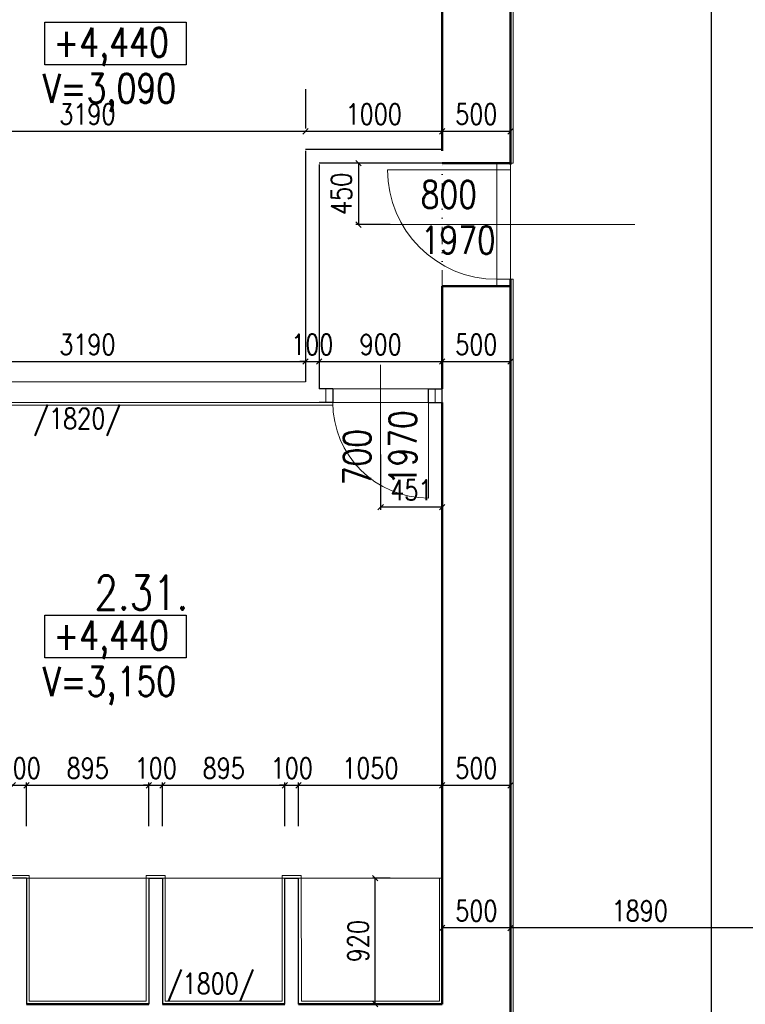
# Model space of a CAD drawing. Header units: millimetres. Extents: x -238874 to 551972, y -298952 to 658415.
# Tile 226 of 256: x 36668 to 41975, y 181939 to 189139. Entities that reach past the tile are written whole.
import ezdxf

# ---------------------------------------------------------------- set-up
doc = ezdxf.new("R2010")
doc.units = ezdxf.units.MM
doc.header["$LTSCALE"] = 20
doc.linetypes.add('DIVIDE2', pattern=[15.875, 6.35, -3.175, 0, -3.175, 0, -3.175])
for name, color, linetype in [('CZ', 255, 'Continuous'), ('KOTY', 8, 'Continuous'), ('ZDP', 50, 'Continuous')]:
    doc.layers.add(name, color=color, linetype=linetype)
doc.layers.add('NOSNÉ', color=8, linetype='Continuous', lineweight=50)
doc.layers.add('PRUCHODY', color=7, linetype='Continuous', lineweight=18)
doc.styles.add('SIMPLEX', font='SIMPLEX.shx', dxfattribs={"width": 0.8, "bigfont": 'CAD13.shx'})
doc.styles.get("Standard").update_dxf_attribs({"font": 'simplex.shx', "width": 0.8})
doc.dimstyles.new('CKA', dxfattribs={"dimtxt": 200, "dimasz": 40, "dimexe": 20, "dimexo": 0.2, "dimgap": 50, "dimtad": 1, "dimdec": 0, "dimrnd": 1, "dimzin": 0, "dimdsep": 46, "dimtxsty": 'Standard', "dimblk1": 'OBLIQUE', "dimblk2": 'OBLIQUE', "dimsah": 1, "dimcen": 0.09, "dimclrd": 253, "dimclre": 253, "dimclrt": 253, "dimadec": 0, "dimazin": 0, "dimtfac": 1, "dimtdec": 0, "dimtix": 1, "dimtmove": 2, "dimatfit": 3, "dimfxl": 1, "dimtolj": 1, "dimtzin": 0, "dimarcsym": 0})

# ---------------------------------------------------------------- blocks, each defined once
blk = doc.blocks.new('_OBLIQUE')
at = {"color": 0, "linetype": 'ByBlock'}
blk.add_line((-0.5, -0.5), (0.5, 0.5), dxfattribs=at)
blk = doc.blocks.new('*D1688')
at = {"layer": 'DEFPOINTS', "color": 0, "transparency": 16777216}
for p in [(41256.9, 201360.9), (41257.4, 177656.2), (41725.5, 177656.2)]:
    blk.add_point(p, dxfattribs=at)
at = {"layer": 'KOTY', "lineweight": -2, "transparency": 16777216}
for p, q in [((41725.5, 201360.9), (41725.5, 177656.2)), ((41638.2, 177656.2), (41745.5, 177656.2))]:
    blk.add_line(p, q, dxfattribs=at)
at = {"layer": 'KOTY', "lineweight": -2, "transparency": 16777216, "xscale": 40, "yscale": 40, "zscale": 40}
for p, rotation in [((41725.5, 201360.9), 90), ((41725.5, 177656.2), 270)]:
    blk.add_blockref('_OBLIQUE', p, dxfattribs=dict(at, rotation=rotation))
at = {"layer": 'KOTY', "transparency": 16777216, "insert": (41600.5, 189508.5), "char_height": 150, "attachment_point": 5, "rotation": 90, "style": 'SIMPLEX'}
blk.add_mtext('\\A1;23775', dxfattribs=at)
blk = doc.blocks.new('*D1694')
at = {"layer": 'DEFPOINTS', "color": 0, "transparency": 16777216}
for p in [(39307.7, 186341), (39758.3, 186341), (39307.7, 185574.5)]:
    blk.add_point(p, dxfattribs=at)
at = {"layer": 'KOTY', "lineweight": -2, "transparency": 16777216}
for p, q in [((39307.7, 185960.2), (39307.7, 185554.5)), ((39758.3, 185574.5), (39307.7, 185574.5))]:
    blk.add_line(p, q, dxfattribs=at)
at = {"layer": 'KOTY', "lineweight": -2, "transparency": 16777216, "xscale": 40, "yscale": 40, "zscale": 40, "rotation": 180}
blk.add_blockref('_OBLIQUE', (39307.7, 185574.5), dxfattribs=at)
at = {"layer": 'KOTY', "lineweight": -2, "transparency": 16777216, "xscale": 40, "yscale": 40, "zscale": 40}
blk.add_blockref('_OBLIQUE', (39758.3, 185574.5), dxfattribs=at)
at = {"layer": 'KOTY', "transparency": 16777216, "insert": (39533, 185699.5), "char_height": 150, "attachment_point": 5, "style": 'SIMPLEX'}
blk.add_mtext('\\A1;451', dxfattribs=at)
blk = doc.blocks.new('*D1695')
at = {"layer": 'DEFPOINTS', "color": 0, "transparency": 16777216}
for p in [(39758, 182497.3), (39758, 182497.3), (40258, 182497.3)]:
    blk.add_point(p, dxfattribs=at)
at = {"layer": 'KOTY', "lineweight": -2, "transparency": 16777216}
for p, q in [((39758, 182878.1), (39758, 182517.3)), ((40258, 182497.3), (39758, 182497.3))]:
    blk.add_line(p, q, dxfattribs=at)
at = {"layer": 'KOTY', "lineweight": -2, "transparency": 16777216, "xscale": 40, "yscale": 40, "zscale": 40, "rotation": 180}
blk.add_blockref('_OBLIQUE', (39758, 182497.3), dxfattribs=at)
at = {"layer": 'KOTY', "lineweight": -2, "transparency": 16777216, "xscale": 40, "yscale": 40, "zscale": 40}
blk.add_blockref('_OBLIQUE', (40258, 182497.3), dxfattribs=at)
at = {"layer": 'KOTY', "transparency": 16777216, "insert": (40008, 182622.3), "char_height": 150, "attachment_point": 5, "style": 'SIMPLEX'}
blk.add_mtext('\\A1;500', dxfattribs=at)
blk = doc.blocks.new('*D1699')
at = {"layer": 'DEFPOINTS', "color": 0, "transparency": 16777216}
for p in [(40258, 183540.6), (40258, 183540.6), (39757.9, 182861)]:
    blk.add_point(p, dxfattribs=at)
at = {"layer": 'KOTY', "lineweight": -2, "transparency": 16777216}
for p, q in [((40258, 183921.4), (40258, 183560.6)), ((39757.9, 183540.6), (40258, 183540.6))]:
    blk.add_line(p, q, dxfattribs=at)
at = {"layer": 'KOTY', "lineweight": -2, "transparency": 16777216, "xscale": 40, "yscale": 40, "zscale": 40, "rotation": 180}
blk.add_blockref('_OBLIQUE', (39757.9, 183540.6), dxfattribs=at)
at = {"layer": 'KOTY', "lineweight": -2, "transparency": 16777216, "xscale": 40, "yscale": 40, "zscale": 40}
blk.add_blockref('_OBLIQUE', (40258, 183540.6), dxfattribs=at)
at = {"layer": 'KOTY', "transparency": 16777216, "insert": (40007.9, 183665.6), "char_height": 150, "attachment_point": 5, "style": 'SIMPLEX'}
blk.add_mtext('\\A1;500', dxfattribs=at)
blk = doc.blocks.new('*D1801')
at = {"layer": 'DEFPOINTS', "color": 0, "transparency": 16777216}
for p in [(39268, 182860.9), (39758.3, 182860.9), (39758.3, 181940.9)]:
    blk.add_point(p, dxfattribs=at)
at = {"layer": 'KOTY', "lineweight": -2, "transparency": 16777216}
for p, q in [((39377.5, 182860.9), (39248, 182860.9)), ((39268, 181940.9), (39268, 182860.9))]:
    blk.add_line(p, q, dxfattribs=at)
at = {"layer": 'KOTY', "lineweight": -2, "transparency": 16777216, "xscale": 40, "yscale": 40, "zscale": 40}
for p, rotation in [((39268, 182860.9), 90), ((39268, 181940.9), 270)]:
    blk.add_blockref('_OBLIQUE', p, dxfattribs=dict(at, rotation=rotation))
at = {"layer": 'KOTY', "transparency": 16777216, "insert": (39143, 182400.9), "char_height": 150, "attachment_point": 5, "rotation": 90, "style": 'SIMPLEX'}
blk.add_mtext('\\A1;920', dxfattribs=at)
blk = doc.blocks.new('*D1803')
at = {"layer": 'DEFPOINTS', "color": 0, "transparency": 16777216}
for p in [(38607.9, 183540.6), (37712.9, 182860.9), (38607.9, 182860.9)]:
    blk.add_point(p, dxfattribs=at)
at = {"layer": 'KOTY', "lineweight": -2, "transparency": 16777216}
for p, q in [((38607.9, 183241.6), (38607.9, 183560.6)), ((37712.9, 183540.6), (38607.9, 183540.6))]:
    blk.add_line(p, q, dxfattribs=at)
at = {"layer": 'KOTY', "lineweight": -2, "transparency": 16777216, "xscale": 40, "yscale": 40, "zscale": 40, "rotation": 180}
blk.add_blockref('_OBLIQUE', (37712.9, 183540.6), dxfattribs=at)
at = {"layer": 'KOTY', "lineweight": -2, "transparency": 16777216, "xscale": 40, "yscale": 40, "zscale": 40}
blk.add_blockref('_OBLIQUE', (38607.9, 183540.6), dxfattribs=at)
at = {"layer": 'KOTY', "transparency": 16777216, "insert": (38160.4, 183665.6), "char_height": 150, "attachment_point": 5, "style": 'SIMPLEX'}
blk.add_mtext('\\A1;895', dxfattribs=at)
blk = doc.blocks.new('*D1804')
at = {"layer": 'DEFPOINTS', "color": 0, "transparency": 16777216}
for p in [(37712.9, 183540.6), (37612.9, 182861), (37712.9, 182860.9)]:
    blk.add_point(p, dxfattribs=at)
at = {"layer": 'KOTY', "lineweight": -2, "transparency": 16777216}
for p, q in [((37712.9, 183241.6), (37712.9, 183560.6)), ((37612.9, 183540.6), (37572.9, 183540.6)), ((37612.9, 183540.6), (37712.9, 183540.6)), ((37712.9, 183540.6), (37752.9, 183540.6))]:
    blk.add_line(p, q, dxfattribs=at)
at = {"layer": 'KOTY', "lineweight": -2, "transparency": 16777216, "xscale": 40, "yscale": 40, "zscale": 40}
blk.add_blockref('_OBLIQUE', (37612.9, 183540.6), dxfattribs=at)
at = {"layer": 'KOTY', "lineweight": -2, "transparency": 16777216, "xscale": 40, "yscale": 40, "zscale": 40, "rotation": 180}
blk.add_blockref('_OBLIQUE', (37712.9, 183540.6), dxfattribs=at)
at = {"layer": 'KOTY', "transparency": 16777216, "insert": (37662.9, 183665.6), "char_height": 150, "attachment_point": 5, "style": 'SIMPLEX'}
blk.add_mtext('\\A1;100', dxfattribs=at)
blk = doc.blocks.new('*D1805')
at = {"layer": 'DEFPOINTS', "color": 0, "transparency": 16777216}
for p in [(37612.9, 183540.6), (36718, 182861), (37612.9, 182861)]:
    blk.add_point(p, dxfattribs=at)
at = {"layer": 'KOTY', "lineweight": -2, "transparency": 16777216}
for p, q in [((37612.9, 183241.7), (37612.9, 183560.6)), ((36718, 183540.6), (37612.9, 183540.6))]:
    blk.add_line(p, q, dxfattribs=at)
at = {"layer": 'KOTY', "lineweight": -2, "transparency": 16777216, "xscale": 40, "yscale": 40, "zscale": 40, "rotation": 180}
blk.add_blockref('_OBLIQUE', (36718, 183540.6), dxfattribs=at)
at = {"layer": 'KOTY', "lineweight": -2, "transparency": 16777216, "xscale": 40, "yscale": 40, "zscale": 40}
blk.add_blockref('_OBLIQUE', (37612.9, 183540.6), dxfattribs=at)
at = {"layer": 'KOTY', "transparency": 16777216, "insert": (37165.4, 183665.6), "char_height": 150, "attachment_point": 5, "style": 'SIMPLEX'}
blk.add_mtext('\\A1;895', dxfattribs=at)
blk = doc.blocks.new('*D1806')
at = {"layer": 'DEFPOINTS', "color": 0, "transparency": 16777216}
for p in [(36718, 183540.6), (36618, 182860.9), (36718, 182861)]:
    blk.add_point(p, dxfattribs=at)
at = {"layer": 'KOTY', "lineweight": -2, "transparency": 16777216}
for p, q in [((36718, 183241.7), (36718, 183560.6)), ((36618, 183540.6), (36578, 183540.6)), ((36618, 183540.6), (36718, 183540.6)), ((36718, 183540.6), (36758, 183540.6))]:
    blk.add_line(p, q, dxfattribs=at)
at = {"layer": 'KOTY', "lineweight": -2, "transparency": 16777216, "xscale": 40, "yscale": 40, "zscale": 40}
blk.add_blockref('_OBLIQUE', (36618, 183540.6), dxfattribs=at)
at = {"layer": 'KOTY', "lineweight": -2, "transparency": 16777216, "xscale": 40, "yscale": 40, "zscale": 40, "rotation": 180}
blk.add_blockref('_OBLIQUE', (36718, 183540.6), dxfattribs=at)
at = {"layer": 'KOTY', "transparency": 16777216, "insert": (36668, 183665.6), "char_height": 150, "attachment_point": 5, "style": 'SIMPLEX'}
blk.add_mtext('\\A1;100', dxfattribs=at)
blk = doc.blocks.new('*D1807')
at = {"layer": 'DEFPOINTS', "color": 0, "transparency": 16777216}
for p in [(39757.9, 183540.6), (38707.9, 182860.9), (39757.9, 182861)]:
    blk.add_point(p, dxfattribs=at)
at = {"layer": 'KOTY', "lineweight": -2, "transparency": 16777216}
for p, q in [((39757.9, 183241.8), (39757.9, 183560.6)), ((38707.9, 183540.6), (39757.9, 183540.6))]:
    blk.add_line(p, q, dxfattribs=at)
at = {"layer": 'KOTY', "lineweight": -2, "transparency": 16777216, "xscale": 40, "yscale": 40, "zscale": 40, "rotation": 180}
blk.add_blockref('_OBLIQUE', (38707.9, 183540.6), dxfattribs=at)
at = {"layer": 'KOTY', "lineweight": -2, "transparency": 16777216, "xscale": 40, "yscale": 40, "zscale": 40}
blk.add_blockref('_OBLIQUE', (39757.9, 183540.6), dxfattribs=at)
at = {"layer": 'KOTY', "transparency": 16777216, "insert": (39232.9, 183665.6), "char_height": 150, "attachment_point": 5, "style": 'SIMPLEX'}
blk.add_mtext('\\A1;1050', dxfattribs=at)
blk = doc.blocks.new('*D1808')
at = {"layer": 'DEFPOINTS', "color": 0, "transparency": 16777216}
for p in [(38707.9, 183540.6), (38607.9, 182860.9), (38707.9, 182860.9)]:
    blk.add_point(p, dxfattribs=at)
at = {"layer": 'KOTY', "lineweight": -2, "transparency": 16777216}
for p, q in [((38707.9, 183241.6), (38707.9, 183560.6)), ((38607.9, 183540.6), (38567.9, 183540.6)), ((38607.9, 183540.6), (38707.9, 183540.6)), ((38707.9, 183540.6), (38747.9, 183540.6))]:
    blk.add_line(p, q, dxfattribs=at)
at = {"layer": 'KOTY', "lineweight": -2, "transparency": 16777216, "xscale": 40, "yscale": 40, "zscale": 40}
blk.add_blockref('_OBLIQUE', (38607.9, 183540.6), dxfattribs=at)
at = {"layer": 'KOTY', "lineweight": -2, "transparency": 16777216, "xscale": 40, "yscale": 40, "zscale": 40, "rotation": 180}
blk.add_blockref('_OBLIQUE', (38707.9, 183540.6), dxfattribs=at)
at = {"layer": 'KOTY', "transparency": 16777216, "insert": (38657.9, 183665.6), "char_height": 150, "attachment_point": 5, "style": 'SIMPLEX'}
blk.add_mtext('\\A1;100', dxfattribs=at)
blk = doc.blocks.new('*D1869')
at = {"layer": 'DEFPOINTS', "color": 0, "transparency": 16777216}
for p in [(42148, 182570.9), (40258, 182497.3), (40258, 182497.3)]:
    blk.add_point(p, dxfattribs=at)
at = {"layer": 'KOTY', "lineweight": -2, "transparency": 16777216}
for p, q in [((40258, 182878.1), (40258, 182517.3)), ((42148, 182497.3), (40258, 182497.3))]:
    blk.add_line(p, q, dxfattribs=at)
at = {"layer": 'KOTY', "lineweight": -2, "transparency": 16777216, "xscale": 40, "yscale": 40, "zscale": 40, "rotation": 180}
blk.add_blockref('_OBLIQUE', (40258, 182497.3), dxfattribs=at)
at = {"layer": 'KOTY', "lineweight": -2, "transparency": 16777216, "xscale": 40, "yscale": 40, "zscale": 40}
blk.add_blockref('_OBLIQUE', (42148, 182497.3), dxfattribs=at)
at = {"layer": 'KOTY', "transparency": 16777216, "insert": (41203, 182622.3), "char_height": 150, "attachment_point": 5, "style": 'SIMPLEX'}
blk.add_mtext('\\A1;1890', dxfattribs=at)
blk = doc.blocks.new('*D1879')
at = {"layer": 'DEFPOINTS', "color": 0, "transparency": 16777216}
for p in [(40258, 187190.9), (39757.5, 186639.6), (40258, 186639.6)]:
    blk.add_point(p, dxfattribs=at)
at = {"layer": 'KOTY', "lineweight": -2, "transparency": 16777216}
for p, q in [((40258, 186810.1), (40258, 186619.6)), ((39757.5, 186639.6), (40258, 186639.6))]:
    blk.add_line(p, q, dxfattribs=at)
at = {"layer": 'KOTY', "lineweight": -2, "transparency": 16777216, "xscale": 40, "yscale": 40, "zscale": 40, "rotation": 180}
blk.add_blockref('_OBLIQUE', (39757.5, 186639.6), dxfattribs=at)
at = {"layer": 'KOTY', "lineweight": -2, "transparency": 16777216, "xscale": 40, "yscale": 40, "zscale": 40}
blk.add_blockref('_OBLIQUE', (40258, 186639.6), dxfattribs=at)
at = {"layer": 'KOTY', "transparency": 16777216, "insert": (40007.7, 186764.6), "char_height": 150, "attachment_point": 5, "style": 'SIMPLEX'}
blk.add_mtext('\\A1;500', dxfattribs=at)
blk = doc.blocks.new('*D1881')
at = {"layer": 'DEFPOINTS', "color": 0, "transparency": 16777216}
for p in [(40257.5, 188323.1), (40257.5, 188323.1), (39757.5, 188218.4)]:
    blk.add_point(p, dxfattribs=at)
at = {"layer": 'KOTY', "lineweight": -2, "transparency": 16777216}
for p, q in [((40257.5, 188703.8), (40257.5, 188343.1)), ((39757.5, 188323.1), (40257.5, 188323.1))]:
    blk.add_line(p, q, dxfattribs=at)
at = {"layer": 'KOTY', "lineweight": -2, "transparency": 16777216, "xscale": 40, "yscale": 40, "zscale": 40, "rotation": 180}
blk.add_blockref('_OBLIQUE', (39757.5, 188323.1), dxfattribs=at)
at = {"layer": 'KOTY', "lineweight": -2, "transparency": 16777216, "xscale": 40, "yscale": 40, "zscale": 40}
blk.add_blockref('_OBLIQUE', (40257.5, 188323.1), dxfattribs=at)
at = {"layer": 'KOTY', "transparency": 16777216, "insert": (40007.5, 188448.1), "char_height": 150, "attachment_point": 5, "style": 'SIMPLEX'}
blk.add_mtext('\\A1;500', dxfattribs=at)
blk = doc.blocks.new('*D1895')
at = {"layer": 'DEFPOINTS', "color": 0, "transparency": 16777216}
for p in [(35568, 187110.9), (38758, 186639.6), (38758, 186490.9)]:
    blk.add_point(p, dxfattribs=at)
at = {"layer": 'KOTY', "lineweight": -2, "transparency": 16777216}
for p, q in [((38758, 186871.6), (38758, 186659.6)), ((35568, 186639.6), (38758, 186639.6))]:
    blk.add_line(p, q, dxfattribs=at)
at = {"layer": 'KOTY', "lineweight": -2, "transparency": 16777216, "xscale": 40, "yscale": 40, "zscale": 40, "rotation": 180}
blk.add_blockref('_OBLIQUE', (35568, 186639.6), dxfattribs=at)
at = {"layer": 'KOTY', "lineweight": -2, "transparency": 16777216, "xscale": 40, "yscale": 40, "zscale": 40}
blk.add_blockref('_OBLIQUE', (38758, 186639.6), dxfattribs=at)
at = {"layer": 'KOTY', "transparency": 16777216, "insert": (37163, 186764.6), "char_height": 150, "attachment_point": 5, "style": 'SIMPLEX'}
blk.add_mtext('\\A1;3190', dxfattribs=at)
blk = doc.blocks.new('*D1896')
at = {"layer": 'DEFPOINTS', "color": 0, "transparency": 16777216}
for p in [(38758, 188323.1), (35568, 188250.9), (38758, 188250.9)]:
    blk.add_point(p, dxfattribs=at)
at = {"layer": 'KOTY', "lineweight": -2, "transparency": 16777216}
for p, q in [((38758, 188631.6), (38758, 188343.1)), ((35568, 188323.1), (38758, 188323.1))]:
    blk.add_line(p, q, dxfattribs=at)
at = {"layer": 'KOTY', "lineweight": -2, "transparency": 16777216, "xscale": 40, "yscale": 40, "zscale": 40, "rotation": 180}
blk.add_blockref('_OBLIQUE', (35568, 188323.1), dxfattribs=at)
at = {"layer": 'KOTY', "lineweight": -2, "transparency": 16777216, "xscale": 40, "yscale": 40, "zscale": 40}
blk.add_blockref('_OBLIQUE', (38758, 188323.1), dxfattribs=at)
at = {"layer": 'KOTY', "transparency": 16777216, "insert": (37163, 188448.1), "char_height": 150, "attachment_point": 5, "style": 'SIMPLEX'}
blk.add_mtext('\\A1;3190', dxfattribs=at)
blk = doc.blocks.new('*D1906')
at = {"layer": 'DEFPOINTS', "color": 0, "transparency": 16777216}
for p in [(39757.5, 188090.9), (39146, 187640.9), (39757.5, 187640.9)]:
    blk.add_point(p, dxfattribs=at)
at = {"layer": 'KOTY', "lineweight": -2, "transparency": 16777216}
for p, q in [((39146, 188090.9), (39146, 187640.9)), ((39376.7, 187640.9), (39126, 187640.9))]:
    blk.add_line(p, q, dxfattribs=at)
at = {"layer": 'KOTY', "lineweight": -2, "transparency": 16777216, "xscale": 40, "yscale": 40, "zscale": 40}
for p, rotation in [((39146, 188090.9), 90), ((39146, 187640.9), 270)]:
    blk.add_blockref('_OBLIQUE', p, dxfattribs=dict(at, rotation=rotation))
at = {"layer": 'KOTY', "transparency": 16777216, "insert": (39021, 187865.9), "char_height": 150, "attachment_point": 5, "rotation": 90, "style": 'SIMPLEX'}
blk.add_mtext('\\A1;450', dxfattribs=at)
blk = doc.blocks.new('*D1907')
at = {"layer": 'DEFPOINTS', "color": 0, "transparency": 16777216}
for p in [(38858, 187260.9), (39757.5, 186639.6), (39757.5, 186639.6)]:
    blk.add_point(p, dxfattribs=at)
at = {"layer": 'KOTY', "lineweight": -2, "transparency": 16777216}
for p, q in [((38858, 186639.6), (39757.5, 186639.6)), ((39757.5, 186258.9), (39757.5, 186619.6))]:
    blk.add_line(p, q, dxfattribs=at)
at = {"layer": 'KOTY', "lineweight": -2, "transparency": 16777216, "xscale": 40, "yscale": 40, "zscale": 40, "rotation": 180}
blk.add_blockref('_OBLIQUE', (38858, 186639.6), dxfattribs=at)
at = {"layer": 'KOTY', "lineweight": -2, "transparency": 16777216, "xscale": 40, "yscale": 40, "zscale": 40}
blk.add_blockref('_OBLIQUE', (39757.5, 186639.6), dxfattribs=at)
at = {"layer": 'KOTY', "transparency": 16777216, "insert": (39307.7, 186764.6), "char_height": 150, "attachment_point": 5, "style": 'SIMPLEX'}
blk.add_mtext('\\A1;900', dxfattribs=at)
blk = doc.blocks.new('*D1908')
at = {"layer": 'DEFPOINTS', "color": 0, "transparency": 16777216}
for p in [(38858, 187260.9), (38858, 186639.6), (38758, 186490.9)]:
    blk.add_point(p, dxfattribs=at)
at = {"layer": 'KOTY', "lineweight": -2, "transparency": 16777216}
for p, q in [((38858, 186880.1), (38858, 186619.6)), ((38758, 186639.6), (38718, 186639.6)), ((38758, 186639.6), (38858, 186639.6)), ((38858, 186639.6), (38898, 186639.6))]:
    blk.add_line(p, q, dxfattribs=at)
at = {"layer": 'KOTY', "lineweight": -2, "transparency": 16777216, "xscale": 40, "yscale": 40, "zscale": 40}
blk.add_blockref('_OBLIQUE', (38758, 186639.6), dxfattribs=at)
at = {"layer": 'KOTY', "lineweight": -2, "transparency": 16777216, "xscale": 40, "yscale": 40, "zscale": 40, "rotation": 180}
blk.add_blockref('_OBLIQUE', (38858, 186639.6), dxfattribs=at)
at = {"layer": 'KOTY', "transparency": 16777216, "insert": (38808, 186764.6), "char_height": 150, "attachment_point": 5, "style": 'SIMPLEX'}
blk.add_mtext('\\A1;100', dxfattribs=at)
blk = doc.blocks.new('*D1910')
at = {"layer": 'DEFPOINTS', "color": 0, "transparency": 16777216}
for p in [(39757.5, 188323.1), (38758, 188250.9), (39757.5, 188218.4)]:
    blk.add_point(p, dxfattribs=at)
at = {"layer": 'KOTY', "lineweight": -2, "transparency": 16777216}
for p, q in [((39757.5, 188599.1), (39757.5, 188343.1)), ((38758, 188323.1), (39757.5, 188323.1))]:
    blk.add_line(p, q, dxfattribs=at)
at = {"layer": 'KOTY', "lineweight": -2, "transparency": 16777216, "xscale": 40, "yscale": 40, "zscale": 40, "rotation": 180}
blk.add_blockref('_OBLIQUE', (38758, 188323.1), dxfattribs=at)
at = {"layer": 'KOTY', "lineweight": -2, "transparency": 16777216, "xscale": 40, "yscale": 40, "zscale": 40}
blk.add_blockref('_OBLIQUE', (39757.5, 188323.1), dxfattribs=at)
at = {"layer": 'KOTY', "transparency": 16777216, "insert": (39257.7, 188448.1), "char_height": 150, "attachment_point": 5, "style": 'SIMPLEX'}
blk.add_mtext('\\A1;1000', dxfattribs=at)

msp = doc.modelspace()

# ---------------------------------------------------------------- linework, layer by layer
at = {"layer": 'CZ', "color": 7}
for points in [[(36851.606, 189121.403), (37885.089, 189121.403), (37885.089, 188808.933), (36851.606, 188808.933)], [(36851.606, 184784.184), (37885.089, 184784.184), (37885.089, 184471.713), (36851.606, 184471.713)]]:
    msp.add_lwpolyline(points, close=True, dxfattribs=at)
at = {"layer": 'NOSNÉ'}
for p, q in [((40257.479, 192230.863), (40257.962, 188080.863)), ((39757.962, 192130.863), (39757.962, 188190.863)), ((39757.962, 190810.863), (39757.479, 188255.863)), ((39757.479, 188180.863), (39757.479, 188255.863)), ((40157.962, 188090.863), (39757.479, 188090.863)), ((40157.962, 188090.863), (40257.962, 188090.863)), ((40257.962, 188090.863), (40157.962, 188090.863)), ((40257.962, 187240.863), (40257.962, 180480.863)), ((39757.479, 187180.863), (39757.479, 186490.863)), ((39757.962, 187190.863), (40157.962, 187190.863)), ((39757.962, 187190.863), (40257.479, 187190.863)), ((39757.962, 186830.863), (39757.962, 187190.863)), ((39757.962, 186830.863), (39757.962, 187190.863)), ((40257.962, 186830.863), (40257.962, 180470.863)), ((39757.484, 186440.953), (39757.479, 186490.863)), ((39757.962, 181940.863), (39757.494, 186340.953)), ((37612.913, 181940.863), (36717.962, 181940.863)), ((37612.913, 181940.863), (36717.962, 181940.863)), ((38607.962, 181940.863), (37712.913, 181940.863)), ((38607.962, 181940.863), (37712.913, 181940.863)), ((39757.962, 181940.863), (38707.962, 181940.863)), ((38857.962, 181940.863), (38707.962, 181940.863))]:
    msp.add_line(p, q, dxfattribs=at)
at = {"layer": 'PRUCHODY'}
for p, q in [((40277.962, 192180.863), (40277.962, 188090.863)), ((40157.962, 188090.863), (39357.962, 188090.863)), ((40157.962, 187290.863), (40157.962, 188090.863)), ((40157.962, 187190.863), (40157.962, 188090.863)), ((40257.962, 187240.863), (40257.962, 188090.863)), ((40257.962, 188090.863), (40277.962, 188090.863)), ((40257.962, 187190.863), (40257.962, 188090.863)), ((40257.962, 188040.863), (39357.962, 188040.863)), ((41166.541, 187640.863), (39146.017, 187640.863)), ((40257.962, 187240.863), (40157.962, 187240.863)), ((40257.962, 187240.863), (40277.962, 187240.863)), ((40277.962, 187240.863), (40277.962, 180480.863)), ((40277.962, 187240.863), (40277.962, 180480.863)), ((40157.962, 187190.863), (40257.962, 187190.863)), ((40257.962, 187190.863), (40157.962, 187190.863)), ((39307.718, 186614.196), (39307.718, 185574.514)), ((38757.962, 186490.863), (35567.962, 186490.863)), ((38907.718, 186440.873), (38907.718, 186340.873)), ((38957.718, 186440.873), (39657.718, 186440.943)), ((39657.718, 186440.943), (39657.718, 185640.873)), ((39707.718, 186440.943), (39707.718, 186340.948)), ((38857.962, 186340.863), (35567.962, 186340.863)), ((38957.718, 186320.863), (35587.962, 186320.863)), ((38957.718, 186340.873), (39657.718, 186340.943)), ((36737.962, 182880.983), (36597.962, 182880.843)), ((37612.913, 182860.963), (36717.962, 182860.963)), ((36737.962, 182880.983), (36737.962, 181960.863)), ((37592.913, 182880.983), (37592.913, 181960.863)), ((37592.913, 182880.983), (37732.913, 182880.843)), ((38607.864, 182860.863), (37712.913, 182860.863)), ((37732.913, 182880.843), (37732.913, 181960.863)), ((38587.862, 182880.861), (38727.862, 182880.876)), ((38587.96, 181960.863), (38587.862, 182880.861)), ((38707.864, 182860.873), (39757.864, 182860.985)), ((38727.96, 181960.863), (38727.862, 182880.876)), ((39737.96, 181960.863), (39737.864, 182860.983)), ((37592.913, 181960.863), (36737.962, 181960.863)), ((38587.96, 181960.863), (37732.913, 181960.863)), ((39737.96, 181960.863), (38727.96, 181960.863))]:
    msp.add_line(p, q, dxfattribs=at)
at = {"layer": 'PRUCHODY', "linetype": 'DIVIDE2'}
msp.add_line((39757.479, 187180.863), (39757.479, 188090.863), dxfattribs=at)
at = {"layer": 'PRUCHODY'}
for centre, radius in [((40157.962, 188040.863), 800), ((39657.718, 186340.873), 700)]:
    msp.add_arc(centre, radius, 180, 270, dxfattribs=at)
at = {"layer": 'ZDP'}
for p, q in [((39757.479, 188190.863), (38757.962, 188190.863)), ((38757.962, 188180.863), (38757.962, 186490.863)), ((39757.479, 188090.863), (38857.962, 188090.863)), ((38857.962, 188080.863), (38857.962, 186440.863)), ((38957.718, 186440.873), (38857.962, 186440.863)), ((38957.718, 186440.873), (38957.718, 186340.873)), ((39657.718, 186340.943), (39657.708, 186440.943)), ((39657.718, 186440.943), (39757.484, 186440.953)), ((38957.718, 186340.873), (38857.962, 186340.863)), ((39657.718, 186340.943), (39757.494, 186340.953)), ((36717.962, 182860.963), (36617.962, 182860.863)), ((36717.962, 182860.963), (36717.962, 181940.863)), ((37612.913, 182860.963), (37612.913, 181940.863)), ((37612.913, 182860.963), (37712.913, 182860.863)), ((37712.913, 182860.963), (37712.913, 181940.863)), ((38607.864, 182860.863), (38707.864, 182860.873)), ((38607.962, 181940.741), (38607.864, 182860.863)), ((38707.962, 181940.751), (38707.864, 182860.873))]:
    msp.add_line(p, q, dxfattribs=at)

# ---------------------------------------------------------------- texts
at = {"layer": 'CZ', "color": 7, "attachment_point": 1}
for s, insert, char_height, width in [('+4,440', (36914.495, 189080.2), 212.5, 1666.9), ('V=3,090', (36836.508, 188743.167), 212.5, 3214.5), ('800\\P1970', (39601.072, 187961.587), 200, 1830.1), ('/1820/', (36769.471, 186297.387), 150, 1877.4), ('2.31.', (37214.937, 185074.698), 250, 971.4), ('+4,440', (36914.495, 184742.98), 212.5, 1666.9), ('V=3,150', (36836.508, 184405.947), 212.5, 3214.5), ('/1800/', (37745.797, 182165.438), 150, 1877.4)]:
    msp.add_mtext(s, dxfattribs=dict(at, insert=insert, char_height=char_height, width=width))
at = {"layer": 'CZ', "color": 7, "insert": (39036.51, 185734.655), "char_height": 200, "width": 921.6, "attachment_point": 1, "rotation": 90}
msp.add_mtext('700\\P1970', dxfattribs=at)

# ---------------------------------------------------------------- dimensions: what is measured, and where the dimension line sits
at = {"layer": 'KOTY'}
for base, p1, p2, angle, text, picture, middle in [((41725.462, 177656.173), (41256.906, 201360.863), (41257.389, 177656.173), 90, '23775', '*D1688', (41600.462, 189508.518)), ((39146.017, 187640.863), (39757.479, 188090.863), (39757.479, 187640.863), 90, '450', '*D1906', (39021.017, 187865.863)), ((38857.962, 186639.643), (38757.962, 186490.863), (38857.962, 187260.863), 180, '100', '*D1908', (38807.962, 186764.643)), ((39757.479, 186639.643), (38857.962, 187260.863), (39757.479, 186639.643), 180, '900', '*D1907', (39307.721, 186764.643)), ((40257.962, 186639.643), (39757.479, 186639.643), (40257.962, 187190.863), 180, '500', '*D1879', (40007.721, 186764.643)), ((38757.962, 186639.643), (35567.962, 187110.863), (38757.962, 186490.863), 180, '3190', '*D1895', (37162.962, 186764.643)), ((39307.718, 185574.514), (39758.318, 186340.953), (39307.718, 186340.953), 180, '451', '*D1694', (39533.018, 185699.514)), ((39267.983, 182860.929), (39758.318, 181940.863), (39758.318, 182860.929), 90, '920', '*D1801', (39142.983, 182400.896))]:
    dim = msp.add_linear_dim(base=base, p1=p1, p2=p2, angle=angle, text=text, dimstyle='CKA', override={"dimtxt": 150, "dimexo": 380.774374, "dimtxsty": 'SIMPLEX', "dimse1": 1, "dimclrd": 256, "dimclre": 256, "dimclrt": 256}, dxfattribs=at)
    dim.commit()
    dim.dimension.update_dxf_attribs({"geometry": picture, "text_midpoint": middle})
for base, p1, p2, text, picture, middle in [((40257.479, 188323.069), (39757.479, 188218.363), (40257.479, 188323.069), '500', '*D1881', (40007.479, 188448.069)), ((38757.962, 188323.069), (35567.962, 188250.863), (38757.962, 188250.863), '3190', '*D1896', (37162.962, 188448.069)), ((39757.479, 188323.069), (38757.962, 188250.863), (39757.479, 188218.363), '1000', '*D1910', (39257.721, 188448.069)), ((40257.962, 183540.623), (39757.864, 182860.985), (40257.962, 183540.623), '500', '*D1699', (40007.913, 183665.623)), ((36717.962, 183540.623), (36617.962, 182860.863), (36717.962, 182860.963), '100', '*D1806', (36667.962, 183665.623)), ((37612.913, 183540.623), (36717.962, 182860.963), (37612.913, 182860.963), '895', '*D1805', (37165.438, 183665.623)), ((37712.913, 183540.623), (37612.913, 182860.963), (37712.913, 182860.863), '100', '*D1804', (37662.913, 183665.623)), ((38607.864, 183540.623), (37712.913, 182860.863), (38607.864, 182860.863), '895', '*D1803', (38160.389, 183665.623)), ((38707.864, 183540.623), (38607.864, 182860.863), (38707.864, 182860.873), '100', '*D1808', (38657.864, 183665.623)), ((39757.864, 183540.623), (38707.864, 182860.873), (39757.864, 182860.985), '1050', '*D1807', (39232.864, 183665.623)), ((39757.962, 182497.313), (40257.962, 182497.313), (39757.962, 182497.313), '500', '*D1695', (40007.962, 182622.313)), ((40257.962, 182497.313), (42147.962, 182570.863), (40257.962, 182497.313), '1890', '*D1869', (41202.962, 182622.313))]:
    dim = msp.add_linear_dim(base=base, p1=p1, p2=p2, text=text, dimstyle='CKA', override={"dimtxt": 150, "dimexo": 380.774374, "dimtxsty": 'SIMPLEX', "dimse1": 1, "dimclrd": 256, "dimclre": 256, "dimclrt": 256}, dxfattribs=at)
    dim.commit()
    dim.dimension.update_dxf_attribs({"geometry": picture, "text_midpoint": middle})

doc.saveas('drawing.dxf')
